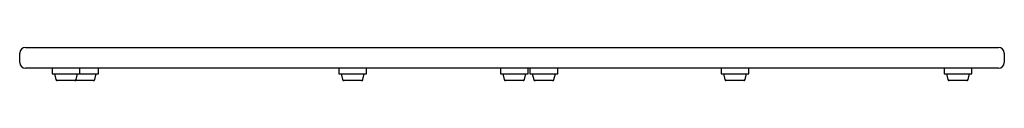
# Model space of a CAD drawing. Header units: millimetres. Extents: x 3238.395 to 3239.245, y 1983.831 to 1983.859.
import ezdxf

# ---------------------------------------------------------------- set-up
doc = ezdxf.new("R2010")
doc.units = ezdxf.units.MM
doc.layers.add('SANINDUSA', color=3, linetype='Continuous')

msp = doc.modelspace()

# ---------------------------------------------------------------- linework, layer by layer
at = {"layer": 'SANINDUSA'}
for p, q in [((3238.40029, 1983.85923), (3238.41229, 1983.85923)), ((3238.41229, 1983.85923), (3239.22829, 1983.85923)), ((3239.22829, 1983.85923), (3239.24029, 1983.85923)), ((3238.39529, 1983.84623), (3238.39529, 1983.85423)), ((3239.24529, 1983.85423), (3239.24529, 1983.84623)), ((3238.41229, 1983.84123), (3238.40029, 1983.84123)), ((3239.22829, 1983.84123), (3238.41229, 1983.84123)), ((3238.42329, 1983.84123), (3238.42329, 1983.8363)), ((3238.44729, 1983.8363), (3238.44729, 1983.84123)), ((3238.46329, 1983.8363), (3238.46329, 1983.84123)), ((3238.67079, 1983.84123), (3238.67079, 1983.8363)), ((3238.69479, 1983.8363), (3238.69479, 1983.84123)), ((3238.81029, 1983.84123), (3238.81029, 1983.8363)), ((3238.83429, 1983.8363), (3238.83429, 1983.84123)), ((3238.83579, 1983.84123), (3238.83579, 1983.8363)), ((3238.85979, 1983.8363), (3238.85979, 1983.84123)), ((3239.00079, 1983.84123), (3239.00079, 1983.8363)), ((3239.02479, 1983.8363), (3239.02479, 1983.84123)), ((3239.19329, 1983.84123), (3239.19329, 1983.8363)), ((3239.21729, 1983.8363), (3239.21729, 1983.84123)), ((3239.24029, 1983.84123), (3239.22829, 1983.84123)), ((3238.42329, 1983.8363), (3238.43529, 1983.8363)), ((3238.42529, 1983.8363), (3238.42655, 1983.83145)), ((3238.43529, 1983.8363), (3238.44729, 1983.8363)), ((3238.44403, 1983.83145), (3238.44529, 1983.8363)), ((3238.44729, 1983.8363), (3238.45129, 1983.8363)), ((3238.45129, 1983.8363), (3238.46329, 1983.8363)), ((3238.46003, 1983.83145), (3238.46129, 1983.8363)), ((3238.67079, 1983.8363), (3238.68279, 1983.8363)), ((3238.67279, 1983.8363), (3238.67405, 1983.83145)), ((3238.68279, 1983.8363), (3238.69479, 1983.8363)), ((3238.69153, 1983.83145), (3238.69279, 1983.8363)), ((3238.81029, 1983.8363), (3238.81176, 1983.8363)), ((3238.81176, 1983.8363), (3238.83429, 1983.8363)), ((3238.81229, 1983.8363), (3238.81355, 1983.83145)), ((3238.83103, 1983.83145), (3238.83229, 1983.8363)), ((3238.83579, 1983.8363), (3238.84779, 1983.8363)), ((3238.83779, 1983.8363), (3238.83905, 1983.83145)), ((3238.84779, 1983.8363), (3238.85979, 1983.8363)), ((3238.85653, 1983.83145), (3238.85779, 1983.8363)), ((3239.00079, 1983.8363), (3239.01279, 1983.8363)), ((3239.00279, 1983.8363), (3239.00405, 1983.83145)), ((3239.01279, 1983.8363), (3239.02479, 1983.8363)), ((3239.02153, 1983.83145), (3239.02279, 1983.8363)), ((3239.19329, 1983.8363), (3239.20529, 1983.8363)), ((3239.19529, 1983.8363), (3239.19655, 1983.83145)), ((3239.20529, 1983.8363), (3239.21729, 1983.8363)), ((3239.21403, 1983.83145), (3239.21529, 1983.8363)), ((3238.43529, 1983.83051), (3238.42776, 1983.83051)), ((3238.44282, 1983.83051), (3238.43529, 1983.83051)), ((3238.45129, 1983.83051), (3238.44376, 1983.83051)), ((3238.45882, 1983.83051), (3238.45129, 1983.83051)), ((3238.68279, 1983.83051), (3238.67526, 1983.83051)), ((3238.69032, 1983.83051), (3238.68279, 1983.83051)), ((3238.81568, 1983.83051), (3238.81476, 1983.83051)), ((3238.82982, 1983.83051), (3238.81568, 1983.83051)), ((3238.84779, 1983.83051), (3238.84026, 1983.83051)), ((3238.85532, 1983.83051), (3238.84779, 1983.83051)), ((3239.01279, 1983.83051), (3239.00526, 1983.83051)), ((3239.02032, 1983.83051), (3239.01279, 1983.83051)), ((3239.20529, 1983.83051), (3239.19776, 1983.83051)), ((3239.21282, 1983.83051), (3239.20529, 1983.83051))]:
    msp.add_line(p, q, dxfattribs=at)
for centre, radius, start, end in [((3238.40029, 1983.85423), 0.005, 90, 180), ((3239.24029, 1983.85423), 0.005, 0, 90), ((3238.40029, 1983.84623), 0.005, 180, 270), ((3239.24029, 1983.84623), 0.005, 270, 0), ((3238.42776, 1983.83176), 0.00125, 194.52415, 270), ((3238.44282, 1983.83176), 0.00125, 270, 345.47585), ((3238.44376, 1983.83176), 0.00125, 248.04084, 270), ((3238.45882, 1983.83176), 0.00125, 270, 345.47585), ((3238.67526, 1983.83176), 0.00125, 194.52415, 270), ((3238.69032, 1983.83176), 0.00125, 270, 345.47585), ((3238.81476, 1983.83176), 0.00125, 194.52415, 270), ((3238.82982, 1983.83176), 0.00125, 270, 345.47585), ((3238.84026, 1983.83176), 0.00125, 194.52415, 270), ((3238.85532, 1983.83176), 0.00125, 270, 345.47585), ((3239.00526, 1983.83176), 0.00125, 194.52415, 270), ((3239.02032, 1983.83176), 0.00125, 270, 345.47585), ((3239.19776, 1983.83176), 0.00125, 194.52415, 270), ((3239.21282, 1983.83176), 0.00125, 270, 345.47585)]:
    msp.add_arc(centre, radius, start, end, dxfattribs=at)

doc.saveas('drawing.dxf')
